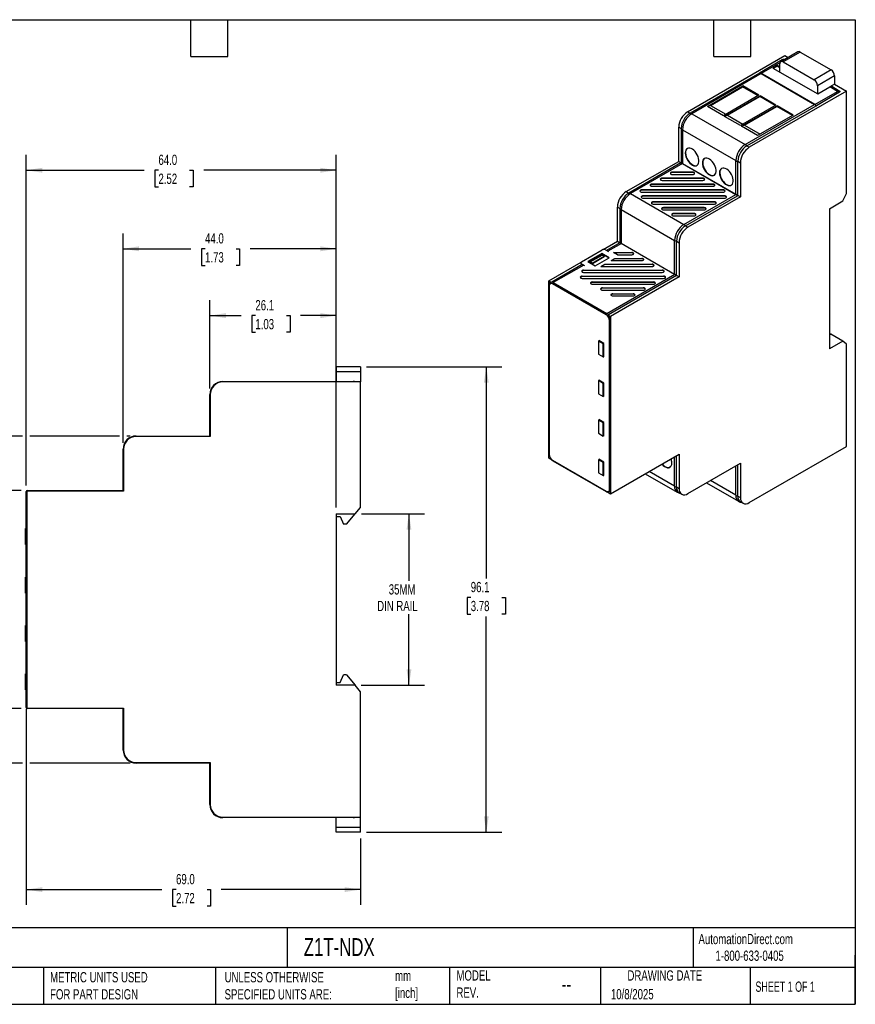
# Model space of a CAD drawing. Header units: millimetres. Extents: x 6 to 273, y 6 to 210.
# Tile 2 of 2: x 101 to 273, y 6 to 210. Entities that reach past the tile are written whole.
import ezdxf

# ---------------------------------------------------------------- set-up
doc = ezdxf.new("R2010")
doc.units = ezdxf.units.MM
doc.linetypes.add('SLD-Solid', pattern=[0])
doc.layers.add('DIMENSIONS', color=140, linetype='SLD-Solid', lineweight=25)
doc.layers.add('TEXT', color=140, linetype='SLD-Solid', lineweight=25)
doc.styles.add('SLDTEXTSTYLE0', font='TXT', dxfattribs={"width": 0.7})
doc.styles.add('SLDTEXTSTYLE1', font='TXT', dxfattribs={"width": 0.65})
doc.dimstyles.new('SLDDIMSTYLE1', dxfattribs={"dimtxt": 2.158008, "dimasz": 3.302, "dimexe": 0, "dimexo": 0.0625, "dimgap": 0.539502, "dimtad": 0, "dimtih": 1, "dimtoh": 1, "dimdec": 1, "dimrnd": 1e-09, "dimzin": 12, "dimdsep": 46, "dimtxsty": 'SLDTEXTSTYLE0', "dimsah": 1, "dimcen": 0.09, "dimadec": 0, "dimazin": 3, "dimtfac": 1, "dimtdec": 1, "dimtofl": 0, "dimtmove": 0, "dimatfit": 3, "dimfxl": 0, "dimfrac": 2, "dimtolj": 1, "dimtzin": 12, "dimarcsym": 0})
doc.dimstyles.new('SLDDIMSTYLE3', dxfattribs={"dimtxt": 2.158008, "dimasz": 3.302, "dimexe": 0, "dimexo": 0.0625, "dimgap": 0.539502, "dimtad": 0, "dimtih": 1, "dimtoh": 1, "dimdec": 1, "dimrnd": 1e-09, "dimzin": 4, "dimdsep": 46, "dimtxsty": 'SLDTEXTSTYLE0', "dimsah": 1, "dimcen": 0.09, "dimadec": 0, "dimazin": 1, "dimtfac": 1, "dimtdec": 1, "dimtofl": 0, "dimtmove": 0, "dimatfit": 3, "dimfxl": 0, "dimfrac": 2, "dimtolj": 1, "dimtzin": 12, "dimarcsym": 0})

# ---------------------------------------------------------------- blocks, each defined once
blk = doc.blocks.new('_D_4')
at = {"layer": 'DIMENSIONS'}
for p, q in [((171.12, 107.58), (184.1, 107.58)), ((180.92, 107.58), (180.92, 93.74)), ((180.92, 72.18), (180.92, 86.88)), ((171.09, 72.18), (184.1, 72.18))]:
    blk.add_line(p, q, dxfattribs=at)
for points in [[(180.92, 107.58), (180.42, 104.28), (181.43, 104.28)], [(180.92, 72.18), (181.43, 75.48), (180.42, 75.48)]]:
    blk.add_solid(points, dxfattribs=at)
at = {"layer": 'DIMENSIONS', "char_height": 2.117, "attachment_point": 1, "style": 'SLDTEXTSTYLE0'}
for s, insert in [('35MM', (176.75, 93.04)), ('DIN RAIL', (174.36, 89.61))]:
    blk.add_mtext(s, dxfattribs=dict(at, insert=insert))
blk = doc.blocks.new('_D_5')
at = {"layer": 'DIMENSIONS'}
for p, q in [((101.16, 123.63), (74.79, 123.63)), ((77.97, 123.63), (77.97, 94.22)), ((121.16, 123.63), (102.69, 123.63)), ((123.35, 123.63), (122.69, 123.63)), ((74.76, 90.31), (74.04, 90.31)), ((74.04, 90.31), (74.04, 86.88)), ((81.17, 90.31), (81.9, 90.31)), ((81.9, 90.31), (81.9, 86.88)), ((74.04, 86.88), (74.76, 86.88)), ((77.97, 56.13), (77.97, 86.4)), ((81.9, 86.88), (81.17, 86.88)), ((101.16, 56.13), (74.79, 56.13)), ((123.35, 56.13), (102.69, 56.13))]:
    blk.add_line(p, q, dxfattribs=at)
for points in [[(77.97, 123.63), (77.46, 120.33), (78.48, 120.33)], [(77.97, 56.13), (78.48, 59.43), (77.46, 59.43)]]:
    blk.add_solid(points, dxfattribs=at)
at = {"layer": 'DIMENSIONS', "char_height": 2.117, "attachment_point": 1, "style": 'SLDTEXTSTYLE0'}
for s, insert in [('67.5', (74.76, 93.52)), ('2.66', (74.76, 89.61))]:
    blk.add_mtext(s, dxfattribs=dict(at, insert=insert))
blk = doc.blocks.new('_D_6')
at = {"layer": 'DIMENSIONS'}
for p, q in [((100.85, 112.38), (88.6, 112.38)), ((91.77, 112.38), (91.77, 94.22)), ((88.57, 90.31), (87.84, 90.31)), ((87.84, 90.31), (87.84, 86.88)), ((94.98, 90.31), (95.7, 90.31)), ((95.7, 90.31), (95.7, 86.88)), ((87.84, 86.88), (88.57, 86.88)), ((91.77, 67.38), (91.77, 86.4)), ((95.7, 86.88), (94.98, 86.88)), ((100.85, 67.38), (88.6, 67.38))]:
    blk.add_line(p, q, dxfattribs=at)
for points in [[(91.77, 112.38), (91.27, 109.08), (92.28, 109.08)], [(91.77, 67.38), (92.28, 70.68), (91.27, 70.68)]]:
    blk.add_solid(points, dxfattribs=at)
at = {"layer": 'DIMENSIONS', "char_height": 2.117, "attachment_point": 1, "style": 'SLDTEXTSTYLE0'}
for s, insert in [('45.0', (88.57, 93.52)), ('1.77', (88.57, 89.61))]:
    blk.add_mtext(s, dxfattribs=dict(at, insert=insert))
blk = doc.blocks.new('_D_7')
at = {"layer": 'DIMENSIONS'}
for p, q in [((139.82, 133.45), (139.82, 151.66)), ((165.92, 108.85), (165.92, 151.66)), ((139.82, 148.48), (146.31, 148.48)), ((149.23, 148.48), (148.5, 148.48)), ((148.5, 148.48), (148.5, 145.05)), ((155.64, 148.48), (156.37, 148.48)), ((156.37, 148.48), (156.37, 145.05)), ((165.92, 148.48), (158.57, 148.48)), ((148.5, 145.05), (149.23, 145.05)), ((156.37, 145.05), (155.64, 145.05))]:
    blk.add_line(p, q, dxfattribs=at)
for points in [[(139.82, 148.48), (143.13, 147.97), (143.13, 148.99)], [(165.92, 148.48), (162.62, 148.99), (162.62, 147.97)]]:
    blk.add_solid(points, dxfattribs=at)
at = {"layer": 'DIMENSIONS', "char_height": 2.117, "attachment_point": 1, "style": 'SLDTEXTSTYLE0'}
for s, insert in [('26.1', (149.23, 151.69)), ('1.03', (149.23, 147.78))]:
    blk.add_mtext(s, dxfattribs=dict(at, insert=insert))
blk = doc.blocks.new('_D_8')
at = {"layer": 'DIMENSIONS'}
for p, q in [((121.92, 122.2), (121.92, 165.44)), ((165.92, 108.85), (165.92, 165.44)), ((121.92, 162.27), (135.91, 162.27)), ((138.84, 162.27), (138.11, 162.27)), ((138.11, 162.27), (138.11, 158.84)), ((145.25, 162.27), (145.97, 162.27)), ((145.97, 162.27), (145.97, 158.84)), ((165.92, 162.27), (148.17, 162.27)), ((138.11, 158.84), (138.84, 158.84)), ((145.97, 158.84), (145.25, 158.84))]:
    blk.add_line(p, q, dxfattribs=at)
for points in [[(121.92, 162.27), (125.23, 161.76), (125.23, 162.78)], [(165.92, 162.27), (162.62, 162.78), (162.62, 161.76)]]:
    blk.add_solid(points, dxfattribs=at)
at = {"layer": 'DIMENSIONS', "char_height": 2.117, "attachment_point": 1, "style": 'SLDTEXTSTYLE0'}
for s, insert in [('44.0', (138.84, 165.48)), ('1.73', (138.84, 161.57))]:
    blk.add_mtext(s, dxfattribs=dict(at, insert=insert))
blk = doc.blocks.new('_D_9')
at = {"layer": 'DIMENSIONS'}
for p, q in [((101.92, 113.45), (101.92, 181.66)), ((165.92, 108.85), (165.92, 181.66)), ((101.92, 178.48), (126.3, 178.48)), ((129.22, 178.48), (128.5, 178.48)), ((128.5, 178.48), (128.5, 175.05)), ((135.63, 178.48), (136.36, 178.48)), ((136.36, 178.48), (136.36, 175.05)), ((165.92, 178.48), (138.56, 178.48)), ((128.5, 175.05), (129.22, 175.05)), ((136.36, 175.05), (135.63, 175.05))]:
    blk.add_line(p, q, dxfattribs=at)
for points in [[(101.92, 178.48), (105.23, 177.97), (105.23, 178.99)], [(165.92, 178.48), (162.62, 178.99), (162.62, 177.97)]]:
    blk.add_solid(points, dxfattribs=at)
at = {"layer": 'DIMENSIONS', "char_height": 2.117, "attachment_point": 1, "style": 'SLDTEXTSTYLE0'}
for s, insert in [('64.0', (129.22, 181.69)), ('2.52', (129.22, 177.78))]:
    blk.add_mtext(s, dxfattribs=dict(at, insert=insert))
blk = doc.blocks.new('_D_10')
at = {"layer": 'DIMENSIONS'}
for p, q in [((101.92, 67.31), (101.92, 26.85)), ((170.92, 40.58), (170.92, 26.85)), ((101.92, 30.02), (129.93, 30.02)), ((132.85, 30.02), (132.13, 30.02)), ((132.13, 30.02), (132.13, 26.59)), ((139.26, 30.02), (139.99, 30.02)), ((139.99, 30.02), (139.99, 26.59)), ((170.92, 30.02), (142.19, 30.02)), ((132.13, 26.59), (132.85, 26.59)), ((139.99, 26.59), (139.26, 26.59))]:
    blk.add_line(p, q, dxfattribs=at)
for points in [[(101.92, 30.02), (105.23, 29.52), (105.23, 30.53)], [(170.92, 30.02), (167.62, 30.53), (167.62, 29.52)]]:
    blk.add_solid(points, dxfattribs=at)
at = {"layer": 'DIMENSIONS', "char_height": 2.117, "attachment_point": 1, "style": 'SLDTEXTSTYLE0'}
for s, insert in [('69.0', (132.85, 33.24)), ('2.72', (132.85, 29.32))]:
    blk.add_mtext(s, dxfattribs=dict(at, insert=insert))
blk = doc.blocks.new('_D_11')
at = {"layer": 'DIMENSIONS'}
for p, q in [((172.19, 137.91), (200.06, 137.91)), ((196.89, 137.91), (196.89, 94.22)), ((193.68, 90.31), (192.96, 90.31)), ((192.96, 90.31), (192.96, 86.88)), ((200.09, 90.31), (200.82, 90.31)), ((200.82, 90.31), (200.82, 86.88)), ((192.96, 86.88), (193.68, 86.88)), ((196.89, 41.85), (196.89, 86.4)), ((200.82, 86.88), (200.09, 86.88)), ((172.19, 41.85), (200.06, 41.85))]:
    blk.add_line(p, q, dxfattribs=at)
for points in [[(196.89, 137.91), (196.38, 134.61), (197.39, 134.61)], [(196.89, 41.85), (197.39, 45.15), (196.38, 45.15)]]:
    blk.add_solid(points, dxfattribs=at)
at = {"layer": 'DIMENSIONS', "char_height": 2.117, "attachment_point": 1, "style": 'SLDTEXTSTYLE0'}
for s, insert in [('96.1', (193.68, 93.52)), ('3.78', (193.68, 89.61))]:
    blk.add_mtext(s, dxfattribs=dict(at, insert=insert))

msp = doc.modelspace()

# ---------------------------------------------------------------- linework, layer by layer
for p, q in [((238.44, 190.56), (258.52, 202.15)), ((257.97, 201.24), (253.29, 198.54)), ((261.2, 202.92), (257.67, 200.88)), ((261.7, 202.87), (258.17, 200.83)), ((258.52, 202.15), (259.2, 201.76)), ((261.7, 202.87), (268.07, 199.2)), ((257.5, 200.66), (253.64, 198.43)), ((256.05, 199.58), (256.93, 200.09)), ((256.05, 199.58), (265.31, 194.23)), ((256.12, 199.54), (256.93, 200.01)), ((257.46, 199.78), (256.93, 200.09)), ((256.93, 200.09), (256.93, 200.01)), ((256.93, 200.01), (257.46, 199.7)), ((257.46, 198.76), (257.46, 200.42)), ((258.17, 200.83), (264.53, 197.16)), ((268.07, 199.2), (264.53, 197.16)), ((253.27, 198.53), (238.95, 190.26)), ((253.61, 198.42), (239.29, 190.15)), ((253.29, 198.54), (253.31, 198.53)), ((253.61, 198.42), (264.64, 192.05)), ((253.86, 198.31), (253.64, 198.43)), ((264.67, 192.07), (253.86, 198.31)), ((253.86, 198.31), (253.86, 198.27)), ((268.78, 197.97), (265.24, 195.93)), ((268.78, 197.97), (268.78, 196.23)), ((242.52, 191.64), (249.85, 195.87)), ((243.14, 191.86), (249.8, 195.71)), ((249.85, 195.87), (249.8, 195.71)), ((252.99, 193.87), (249.8, 195.71)), ((253.15, 193.96), (249.85, 195.87)), ((265.24, 195.93), (265.24, 194.27)), ((265.31, 194.23), (267.79, 195.66)), ((268.78, 196.23), (267.79, 195.66)), ((269.34, 194.76), (267.79, 195.66)), ((268.17, 195.8), (269.72, 194.9)), ((268.78, 196.23), (271.25, 194.8)), ((253.15, 193.96), (245.82, 189.73)), ((246.06, 189.6), (253.38, 193.82)), ((246.67, 189.82), (253.33, 193.67)), ((271.25, 194.8), (251.17, 183.21)), ((253.38, 193.82), (253.33, 193.67)), ((256.52, 191.82), (253.33, 193.67)), ((256.68, 191.92), (253.38, 193.82)), ((264.67, 192.07), (269.34, 194.76)), ((269.68, 194.49), (265.01, 191.79)), ((271.25, 173.65), (271.25, 194.8)), ((243.14, 191.86), (242.52, 191.64)), ((245.82, 189.73), (242.52, 191.64)), ((243.14, 191.86), (246.33, 190.02)), ((256.68, 191.92), (249.36, 187.69)), ((249.59, 187.55), (256.92, 191.78)), ((250.21, 187.78), (256.87, 191.63)), ((250.32, 183.78), (264.64, 192.05)), ((250.66, 183.5), (264.98, 191.77)), ((256.92, 191.78), (256.87, 191.63)), ((260.06, 189.78), (256.87, 191.63)), ((260.22, 189.88), (256.92, 191.78)), ((264.88, 191.87), (265.01, 191.79)), ((238.44, 190.56), (238.95, 190.26)), ((239.29, 190.15), (250.32, 183.78)), ((246.67, 189.82), (246.06, 189.6)), ((249.36, 187.69), (246.06, 189.6)), ((246.67, 189.82), (249.86, 187.98)), ((260.22, 189.88), (252.89, 185.65)), ((236.6, 187.37), (237.11, 187.08)), ((236.6, 180.31), (236.6, 187.37)), ((237.11, 187.08), (237.11, 180.14)), ((250.21, 187.78), (249.59, 187.55)), ((252.89, 185.65), (249.59, 187.55)), ((250.21, 187.78), (253.4, 185.94)), ((237.38, 186.84), (248.41, 180.48)), ((237.38, 186.84), (237.38, 179.9)), ((250.66, 183.5), (251.17, 183.21)), ((225.78, 174.07), (236.6, 180.31)), ((237.04, 179.98), (226.29, 173.77)), ((237.38, 179.86), (226.63, 173.66)), ((236.6, 180.31), (237.09, 180.03)), ((237.08, 180), (237.14, 179.96)), ((237.38, 179.9), (248.41, 173.53)), ((237.38, 179.86), (248.41, 173.49)), ((248.41, 173.53), (248.41, 180.48)), ((248.82, 180.32), (249.33, 180.03)), ((248.82, 173.38), (248.82, 180.32)), ((249.33, 180.03), (249.33, 172.96)), ((241.58, 176.85), (233.18, 176.85)), ((233.18, 176.76), (233.18, 176.85)), ((239.48, 178.06), (235.28, 178.06)), ((235.28, 177.98), (235.28, 178.06)), ((239.48, 177.98), (235.28, 177.98)), ((235.28, 177.6), (239.48, 177.6)), ((239.48, 177.98), (239.48, 178.06)), ((241.58, 176.76), (241.58, 176.85)), ((243.68, 175.64), (231.08, 175.64)), ((231.08, 175.55), (231.08, 175.64)), ((243.68, 175.55), (231.08, 175.55)), ((231.08, 175.18), (243.68, 175.18)), ((241.58, 176.76), (233.18, 176.76)), ((233.18, 176.39), (241.58, 176.39)), ((243.68, 175.55), (243.68, 175.64)), ((225.78, 174.07), (226.29, 173.77)), ((226.63, 173.66), (237.66, 167.29)), ((245.78, 174.43), (228.98, 174.43)), ((228.98, 174.34), (228.98, 174.43)), ((245.78, 174.34), (228.98, 174.34)), ((228.98, 173.97), (245.78, 173.97)), ((246.06, 173.19), (229.26, 173.19)), ((229.26, 173.1), (229.26, 173.19)), ((246.06, 173.1), (229.26, 173.1)), ((229.26, 172.72), (246.06, 172.72)), ((237.66, 167.29), (248.41, 173.49)), ((238, 167.01), (248.75, 173.22)), ((249.33, 172.96), (238.51, 166.72)), ((245.78, 174.34), (245.78, 174.43)), ((246.06, 173.1), (246.06, 173.19)), ((248.41, 173.53), (248.45, 173.51)), ((248.65, 173.31), (248.79, 173.24)), ((248.72, 173.39), (248.69, 173.41)), ((248.84, 173.25), (249.33, 172.96)), ((270.49, 172.15), (271.25, 173.65)), ((223.94, 170.88), (224.45, 170.59)), ((223.94, 163.82), (223.94, 170.88)), ((243.96, 171.97), (231.36, 171.97)), ((231.36, 171.89), (231.36, 171.97)), ((243.96, 171.89), (231.36, 171.89)), ((231.36, 171.51), (243.96, 171.51)), ((241.86, 170.76), (233.46, 170.76)), ((233.46, 170.67), (233.46, 170.76)), ((241.86, 170.67), (241.86, 170.76)), ((243.96, 171.89), (243.96, 171.97)), ((267.71, 170.55), (270.49, 172.15)), ((224.45, 170.59), (224.45, 163.65)), ((224.72, 170.35), (235.75, 163.98)), ((224.72, 170.35), (224.72, 163.41)), ((241.86, 170.67), (233.46, 170.67)), ((233.46, 170.3), (241.86, 170.3)), ((239.76, 169.55), (235.56, 169.55)), ((235.56, 169.46), (235.56, 169.55)), ((239.76, 169.46), (235.56, 169.46)), ((235.56, 169.09), (239.76, 169.09)), ((239.76, 169.46), (239.76, 169.55)), ((267.71, 170.55), (267.71, 141.65)), ((238, 167.01), (238.51, 166.72)), ((220.99, 162.11), (223.94, 163.82)), ((224.42, 163.5), (221.7, 161.93)), ((224.76, 163.39), (221.97, 161.78)), ((223.94, 163.82), (224.44, 163.53)), ((224.72, 163.41), (235.75, 157.04)), ((235.75, 157.04), (235.75, 163.98)), ((236.16, 163.83), (236.67, 163.53)), ((236.16, 156.89), (236.16, 163.83)), ((236.67, 163.53), (236.67, 156.47)), ((216.56, 159.59), (220.8, 162.04)), ((220.76, 161.28), (217.87, 159.62)), ((217.94, 159.58), (220.75, 161.2)), ((218.32, 159.55), (220.8, 160.98)), ((218.76, 159.31), (221.21, 160.73)), ((218.78, 159.26), (221.24, 160.67)), ((220.75, 161.2), (220.76, 161.28)), ((220.75, 161.2), (222.2, 160.37)), ((222.27, 160.41), (220.76, 161.28)), ((221.21, 160.73), (220.8, 160.98)), ((221.21, 160.73), (221.24, 160.67)), ((221.51, 162.04), (222.13, 161.68)), ((221.97, 161.78), (221.9, 161.81)), ((221.97, 161.78), (222.13, 161.68)), ((223.14, 161.51), (226.91, 161.51)), ((223.94, 161.05), (223.14, 161.51)), ((226.91, 161.42), (223.29, 161.42)), ((223.94, 161.05), (226.91, 161.05)), ((226.91, 161.42), (226.91, 161.51)), ((209.8, 155.65), (216.44, 159.48)), ((216.66, 159.02), (210.38, 155.4)), ((217.01, 158.92), (210.72, 155.29)), ((216.41, 159.39), (216.41, 159.31)), ((216.56, 159.18), (217.18, 158.82)), ((216.56, 159.18), (216.56, 159.1)), ((216.56, 159.1), (216.71, 159.01)), ((217.01, 158.92), (217.18, 158.82)), ((217.87, 159.62), (219.38, 158.74)), ((218.76, 159.31), (218.32, 159.55)), ((218.32, 159.51), (218.32, 159.55)), ((218.32, 159.51), (218.78, 159.26)), ((218.78, 159.26), (218.76, 159.31)), ((219.38, 158.74), (222.27, 160.41)), ((220.53, 158.62), (221.33, 159.08)), ((220.53, 158.62), (231.11, 158.62)), ((221.33, 159), (220.68, 158.62)), ((221.33, 159.08), (231.11, 159.08)), ((221.33, 159), (221.33, 159.08)), ((231.11, 159), (221.33, 159)), ((222.63, 159.83), (223.43, 160.3)), ((222.63, 159.83), (229.01, 159.83)), ((223.43, 160.21), (222.78, 159.83)), ((223.43, 160.3), (229.01, 160.3)), ((223.43, 160.21), (223.43, 160.3)), ((229.01, 160.21), (223.43, 160.21)), ((229.01, 160.21), (229.01, 160.3)), ((231.11, 159), (231.11, 159.08)), ((216.69, 156.63), (233.49, 156.63)), ((216.69, 156.54), (216.69, 156.63)), ((233.49, 156.54), (216.69, 156.54)), ((216.98, 157.87), (233.21, 157.87)), ((216.98, 157.78), (216.98, 157.87)), ((233.21, 157.78), (216.98, 157.78)), ((216.98, 157.41), (233.21, 157.41)), ((221.75, 148.92), (235.79, 157.02)), ((236.13, 156.74), (222.09, 148.64)), ((236.67, 156.47), (222.53, 148.31)), ((233.21, 157.78), (233.21, 157.87)), ((233.49, 156.54), (233.49, 156.63)), ((236.07, 156.9), (236.03, 156.92)), ((236.18, 156.75), (236.67, 156.47)), ((209.8, 155.65), (210.36, 155.33)), ((209.8, 119.07), (209.8, 155.65)), ((209.81, 154.71), (209.81, 119.93)), ((209.87, 154.63), (209.87, 119.85)), ((221.61, 148.67), (210.58, 155.04)), ((210.72, 155.29), (221.75, 148.92)), ((216.69, 156.17), (233.49, 156.17)), ((218.79, 155.42), (231.39, 155.42)), ((218.79, 155.33), (218.79, 155.42)), ((231.39, 155.33), (218.79, 155.33)), ((218.79, 154.95), (231.39, 154.95)), ((231.39, 155.33), (231.39, 155.42)), ((220.89, 154.2), (229.29, 154.2)), ((220.89, 154.12), (220.89, 154.2)), ((229.29, 154.12), (220.89, 154.12)), ((220.89, 153.74), (229.29, 153.74)), ((222.99, 152.99), (227.19, 152.99)), ((222.99, 152.91), (222.99, 152.99)), ((227.19, 152.91), (222.99, 152.91)), ((222.99, 152.53), (227.19, 152.53)), ((227.19, 152.91), (227.19, 152.99)), ((229.29, 154.12), (229.29, 154.2)), ((221.97, 148.63), (222.53, 148.31)), ((222.32, 112.66), (222.32, 147.45)), ((222.51, 112.63), (222.51, 147.42)), ((222.53, 148.31), (222.53, 111.72)), ((267.71, 144.89), (267.99, 144.67)), ((267.71, 144.5), (267.99, 144.67)), ((270.47, 143.24), (267.99, 144.67)), ((220.02, 143.22), (220.17, 143.3)), ((220.02, 143.22), (220.02, 140.53)), ((221.01, 142.65), (220.02, 143.22)), ((220.09, 143.35), (220.09, 143.26)), ((221.15, 142.73), (220.09, 143.35)), ((220.16, 143.31), (220.16, 143.3)), ((221.01, 142.65), (221.15, 142.73)), ((221.01, 139.95), (221.01, 142.65)), ((221.15, 139.96), (221.15, 142.73)), ((270.47, 143.24), (267.71, 141.65)), ((271.25, 142.6), (270.47, 143.24)), ((271.25, 121.48), (271.25, 142.6)), ((220.02, 140.53), (221.01, 139.95)), ((221.01, 139.95), (221.15, 140.03)), ((221.08, 140), (221.15, 139.96)), ((165.92, 137.91), (165.92, 136.91)), ((170.92, 137.91), (165.92, 137.91)), ((170.92, 136.91), (165.92, 136.91)), ((165.92, 136.91), (165.92, 134.88)), ((170.92, 137.91), (170.92, 136.91)), ((170.92, 136.91), (170.92, 134.78)), ((142.52, 134.88), (162.77, 134.88)), ((142.52, 134.88), (142.52, 134.78)), ((170.92, 134.78), (142.52, 134.78)), ((162.77, 134.88), (162.77, 134.78)), ((162.82, 134.88), (162.81, 134.88)), ((162.82, 134.78), (162.82, 134.88)), ((162.82, 134.88), (169.42, 134.88)), ((169.42, 134.88), (169.42, 134.78)), ((170.92, 108.88), (170.92, 134.78)), ((220.17, 135.14), (220.02, 135.06)), ((220.02, 135.06), (220.02, 132.36)), ((221.01, 134.48), (220.02, 135.06)), ((220.09, 135.18), (220.09, 135.09)), ((221.15, 134.57), (220.09, 135.18)), ((220.16, 135.14), (220.16, 135.13)), ((221.15, 134.56), (221.01, 134.48)), ((221.01, 131.79), (221.01, 134.48)), ((221.15, 131.79), (221.15, 134.57)), ((139.82, 132.18), (139.92, 132.18)), ((139.82, 123.68), (139.82, 132.18)), ((139.92, 132.18), (139.92, 123.53)), ((220.02, 132.36), (221.01, 131.79)), ((221.15, 131.87), (221.01, 131.79)), ((221.08, 131.83), (221.15, 131.79)), ((220.17, 126.97), (220.02, 126.89)), ((220.02, 126.89), (220.02, 124.2)), ((221.01, 126.32), (220.02, 126.89)), ((220.09, 127.01), (220.09, 126.93)), ((221.15, 126.4), (220.09, 127.01)), ((220.16, 126.98), (220.16, 126.97)), ((221.15, 126.4), (221.01, 126.32)), ((221.01, 123.62), (221.01, 126.32)), ((221.15, 123.63), (221.15, 126.4)), ((220.02, 124.2), (221.01, 123.62)), ((124.62, 123.63), (139.82, 123.63)), ((124.62, 123.63), (124.62, 123.53)), ((139.92, 123.53), (124.62, 123.53)), ((139.92, 123.68), (139.82, 123.68)), ((139.82, 123.63), (139.82, 123.53)), ((139.87, 123.63), (139.92, 123.63)), ((139.87, 123.53), (139.87, 123.63)), ((221.15, 123.7), (221.01, 123.62)), ((221.08, 123.66), (221.15, 123.63)), ((121.92, 120.93), (122.02, 120.93)), ((121.92, 112.43), (121.92, 120.93)), ((122.02, 120.93), (122.02, 112.28)), ((222.53, 111.72), (236.67, 119.89)), ((236.67, 119.89), (236.67, 112.83)), ((251.17, 109.88), (271.25, 121.48)), ((209.8, 119.07), (210.32, 118.77)), ((210.58, 118.62), (221.61, 112.26)), ((210.62, 118.53), (221.65, 112.16)), ((220.17, 118.81), (220.02, 118.72)), ((220.02, 118.72), (220.02, 116.03)), ((221.01, 118.15), (220.02, 118.72)), ((220.09, 118.85), (220.09, 118.76)), ((221.15, 118.24), (220.09, 118.85)), ((220.16, 118.81), (220.16, 118.8)), ((221.15, 118.23), (221.01, 118.15)), ((221.01, 115.46), (221.01, 118.15)), ((221.15, 115.46), (221.15, 118.24)), ((235.75, 113.27), (235.75, 119.36)), ((236.16, 113.12), (236.16, 119.59)), ((238.51, 111.76), (249.33, 118.01)), ((249.33, 118.01), (249.33, 110.95)), ((220.02, 116.03), (221.01, 115.46)), ((229.69, 115.86), (236.31, 112.04)), ((235.75, 113.27), (230.48, 116.32)), ((248.41, 111.4), (248.41, 117.48)), ((248.82, 111.24), (248.82, 117.72)), ((221.15, 115.54), (221.01, 115.46)), ((221.08, 115.5), (221.15, 115.46)), ((242.35, 113.98), (248.97, 110.16)), ((248.41, 111.4), (243.14, 114.44)), ((101.92, 111.18), (101.92, 112.18)), ((102.02, 112.28), (102.02, 67.48)), ((122.02, 112.28), (102.02, 112.28)), ((102.12, 112.38), (102.12, 112.28)), ((102.12, 112.38), (121.97, 112.38)), ((122.02, 112.43), (121.92, 112.43)), ((121.97, 112.28), (121.97, 112.38)), ((122.02, 112.38), (121.97, 112.38)), ((221.97, 112.05), (222.53, 111.72)), ((236.16, 113.12), (236.67, 112.83)), ((236.7, 111.93), (237.21, 111.64)), ((101.92, 68.58), (101.92, 111.18)), ((102.02, 111.18), (101.92, 111.18)), ((248.82, 111.24), (249.33, 110.95)), ((249.36, 110.05), (249.87, 109.76)), ((169.85, 107.58), (170.92, 108.88)), ((165.92, 107.58), (169.85, 107.58)), ((165.92, 107.58), (165.92, 72.18)), ((165.92, 107.01), (166.72, 107.01)), ((166.72, 107.01), (167.42, 105.41)), ((168.02, 105.41), (169.82, 107.58)), ((101.77, 101.23), (101.77, 104.53)), ((101.77, 104.53), (101.92, 104.53)), ((168.02, 105.41), (167.42, 105.41)), ((101.77, 101.23), (101.92, 101.23)), ((101.77, 91.23), (101.77, 94.53)), ((101.92, 94.53), (101.77, 94.53)), ((101.92, 91.23), (101.77, 91.23)), ((101.77, 81.23), (101.77, 84.53)), ((101.92, 84.53), (101.77, 84.53)), ((101.92, 81.23), (101.77, 81.23)), ((101.77, 71.23), (101.77, 74.53)), ((101.92, 74.53), (101.77, 74.53)), ((166.72, 72.75), (167.42, 74.35)), ((168.02, 74.35), (167.42, 74.35)), ((168.02, 74.35), (169.82, 72.18)), ((101.92, 71.23), (101.77, 71.23)), ((165.92, 72.75), (166.72, 72.75)), ((169.82, 72.18), (165.92, 72.18)), ((170.92, 70.85), (169.82, 72.18)), ((170.92, 44.98), (170.92, 70.85)), ((102.02, 68.58), (101.92, 68.58)), ((101.92, 67.58), (101.92, 68.58)), ((102.02, 67.48), (122.02, 67.48)), ((102.12, 67.48), (102.12, 67.38)), ((121.97, 67.38), (102.12, 67.38)), ((121.92, 58.83), (121.92, 67.33)), ((121.92, 67.33), (122.02, 67.33)), ((121.97, 67.48), (121.97, 67.38)), ((121.97, 67.38), (122.02, 67.38)), ((122.02, 67.48), (122.02, 58.83)), ((122.02, 58.83), (121.92, 58.83)), ((124.62, 56.23), (139.92, 56.23)), ((124.62, 56.23), (124.62, 56.13)), ((139.82, 56.13), (124.62, 56.13)), ((139.82, 56.23), (139.82, 56.13)), ((139.82, 47.58), (139.82, 56.08)), ((139.82, 56.08), (139.92, 56.08)), ((139.87, 56.23), (139.87, 56.13)), ((139.87, 56.13), (139.92, 56.13)), ((139.92, 56.23), (139.92, 47.58)), ((139.92, 47.58), (139.82, 47.58)), ((142.52, 44.98), (170.92, 44.98)), ((142.52, 44.98), (142.52, 44.88)), ((162.77, 44.88), (142.52, 44.88)), ((162.77, 44.98), (162.77, 44.88)), ((162.81, 44.88), (162.82, 44.88)), ((162.82, 44.88), (162.82, 44.98)), ((169.42, 44.88), (162.82, 44.88)), ((165.92, 42.85), (165.92, 44.88)), ((169.42, 44.98), (169.42, 44.88)), ((170.92, 42.85), (170.92, 44.98)), ((170.92, 42.85), (165.92, 42.85)), ((165.92, 41.85), (165.92, 42.85)), ((170.92, 41.85), (170.92, 42.85)), ((170.92, 41.85), (165.92, 41.85))]:
    msp.add_line(p, q)
at = {"flags": 128}
for points in [[(237.95, 182.03), (237.97, 181.68), (238.06, 181.32), (238.2, 180.95), (238.39, 180.59), (238.61, 180.26), (238.87, 179.96), (239.15, 179.72), (239.43, 179.54), (239.71, 179.42), (239.98, 179.38), (240.23, 179.42), (240.43, 179.53), (240.6, 179.7), (240.71, 179.94), (240.77, 180.23), (240.77, 180.56), (240.71, 180.92), (240.6, 181.29), (240.43, 181.65), (240.23, 182), (239.98, 182.32), (239.71, 182.59), (239.43, 182.8), (239.15, 182.95), (238.87, 183.02), (238.61, 183.03), (238.39, 182.96), (238.2, 182.81), (238.06, 182.6), (237.97, 182.34), (237.95, 182.03)], [(238.35, 182.93), (238.23, 182.81), (238.1, 182.59), (238.03, 182.31), (238.01, 181.99), (238.06, 181.63), (238.16, 181.26), (238.31, 180.89), (238.51, 180.54), (238.74, 180.21), (239.01, 179.93), (239.29, 179.7), (239.57, 179.54), (239.86, 179.44), (240.12, 179.42), (240.35, 179.47)], [(241.48, 179.98), (241.51, 179.64), (241.6, 179.27), (241.73, 178.91), (241.92, 178.55), (242.15, 178.21), (242.4, 177.92), (242.68, 177.68), (242.97, 177.5), (243.25, 177.38), (243.52, 177.34), (243.76, 177.38), (243.97, 177.48), (244.13, 177.66), (244.24, 177.9), (244.3, 178.19), (244.3, 178.52), (244.24, 178.88), (244.13, 179.25), (243.97, 179.61), (243.76, 179.96), (243.52, 180.27), (243.25, 180.54), (242.97, 180.76), (242.68, 180.91), (242.4, 180.98), (242.15, 180.99), (241.92, 180.91), (241.73, 180.77), (241.6, 180.56), (241.51, 180.3), (241.48, 179.98)], [(241.88, 180.89), (241.76, 180.77), (241.64, 180.55), (241.56, 180.27), (241.55, 179.94), (241.59, 179.59), (241.69, 179.22), (241.84, 178.85), (242.04, 178.5), (242.28, 178.17), (242.54, 177.89), (242.82, 177.66), (243.11, 177.5), (243.39, 177.4), (243.65, 177.38), (243.88, 177.43)], [(245.02, 177.94), (245.05, 177.6), (245.13, 177.23), (245.27, 176.86), (245.46, 176.51), (245.68, 176.17), (245.94, 175.88), (246.22, 175.64), (246.5, 175.45), (246.79, 175.34), (247.05, 175.3), (247.3, 175.34), (247.5, 175.44), (247.67, 175.62), (247.78, 175.86), (247.84, 176.15), (247.84, 176.48), (247.78, 176.84), (247.67, 177.21), (247.5, 177.57), (247.3, 177.92), (247.05, 178.23), (246.79, 178.5), (246.5, 178.72), (246.22, 178.86), (245.94, 178.94), (245.68, 178.94), (245.46, 178.87), (245.27, 178.73), (245.13, 178.52), (245.05, 178.26), (245.02, 177.94)], [(245.42, 178.85), (245.3, 178.73), (245.17, 178.51), (245.1, 178.23), (245.08, 177.9), (245.13, 177.55), (245.23, 177.18), (245.38, 176.81), (245.58, 176.46), (245.81, 176.13), (246.08, 175.85), (246.36, 175.62), (246.65, 175.45), (246.93, 175.36), (247.19, 175.34), (247.42, 175.39)], [(233.18, 176.85), (233.03, 176.83), (232.9, 176.78), (232.81, 176.71), (232.78, 176.62), (232.81, 176.53), (232.9, 176.46), (233.03, 176.41), (233.18, 176.39)], [(235.28, 178.06), (235.13, 178.05), (235, 178), (234.91, 177.92), (234.88, 177.83), (234.91, 177.74), (235, 177.67), (235.13, 177.62), (235.28, 177.6)], [(239.48, 177.6), (239.63, 177.62), (239.76, 177.67), (239.85, 177.74), (239.88, 177.83), (239.85, 177.92), (239.76, 178), (239.63, 178.05), (239.48, 178.06)], [(241.58, 176.39), (241.73, 176.41), (241.86, 176.46), (241.95, 176.53), (241.98, 176.62), (241.95, 176.71), (241.86, 176.78), (241.73, 176.83), (241.58, 176.85)], [(231.08, 175.64), (230.93, 175.62), (230.8, 175.57), (230.71, 175.5), (230.68, 175.41), (230.71, 175.32), (230.8, 175.24), (230.93, 175.19), (231.08, 175.18)], [(243.68, 175.18), (243.83, 175.19), (243.96, 175.24), (244.05, 175.32), (244.08, 175.41), (244.05, 175.5), (243.96, 175.57), (243.83, 175.62), (243.68, 175.64)], [(228.98, 174.43), (228.83, 174.41), (228.7, 174.36), (228.61, 174.28), (228.58, 174.2), (228.61, 174.11), (228.7, 174.03), (228.83, 173.98), (228.98, 173.97)], [(229.26, 173.19), (229.11, 173.17), (228.98, 173.12), (228.89, 173.04), (228.86, 172.95), (228.89, 172.87), (228.98, 172.79), (229.11, 172.74), (229.26, 172.72)], [(245.78, 173.97), (245.93, 173.98), (246.06, 174.03), (246.15, 174.11), (246.18, 174.2), (246.15, 174.28), (246.06, 174.36), (245.93, 174.41), (245.78, 174.43)], [(246.06, 172.72), (246.22, 172.74), (246.35, 172.79), (246.43, 172.87), (246.46, 172.95), (246.43, 173.04), (246.35, 173.12), (246.22, 173.17), (246.06, 173.19)], [(231.36, 171.97), (231.21, 171.96), (231.08, 171.91), (230.99, 171.83), (230.96, 171.74), (230.99, 171.65), (231.08, 171.58), (231.21, 171.53), (231.36, 171.51)], [(233.46, 170.76), (233.31, 170.74), (233.18, 170.69), (233.09, 170.62), (233.06, 170.53), (233.09, 170.44), (233.18, 170.37), (233.31, 170.32), (233.46, 170.3)], [(241.86, 170.3), (242.02, 170.32), (242.15, 170.37), (242.23, 170.44), (242.26, 170.53), (242.23, 170.62), (242.15, 170.69), (242.02, 170.74), (241.86, 170.76)], [(243.96, 171.51), (244.12, 171.53), (244.25, 171.58), (244.33, 171.65), (244.36, 171.74), (244.33, 171.83), (244.25, 171.91), (244.12, 171.96), (243.96, 171.97)], [(235.56, 169.55), (235.41, 169.53), (235.28, 169.48), (235.19, 169.41), (235.16, 169.32), (235.19, 169.23), (235.28, 169.15), (235.41, 169.1), (235.56, 169.09)], [(239.76, 169.09), (239.92, 169.1), (240.05, 169.15), (240.13, 169.23), (240.16, 169.32), (240.13, 169.41), (240.05, 169.48), (239.92, 169.53), (239.76, 169.55)], [(226.91, 161.05), (227.06, 161.06), (227.19, 161.11), (227.28, 161.19), (227.31, 161.28), (227.28, 161.36), (227.19, 161.44), (227.06, 161.49), (226.91, 161.51)], [(229.01, 159.83), (229.16, 159.85), (229.29, 159.9), (229.38, 159.98), (229.41, 160.06), (229.38, 160.15), (229.29, 160.23), (229.16, 160.28), (229.01, 160.3)], [(231.11, 158.62), (231.26, 158.64), (231.39, 158.69), (231.48, 158.76), (231.51, 158.85), (231.48, 158.94), (231.39, 159.02), (231.26, 159.07), (231.11, 159.08)], [(216.69, 156.63), (216.54, 156.61), (216.41, 156.56), (216.32, 156.49), (216.29, 156.4), (216.32, 156.31), (216.41, 156.23), (216.54, 156.18), (216.69, 156.17)], [(216.98, 157.87), (216.82, 157.85), (216.69, 157.8), (216.61, 157.73), (216.58, 157.64), (216.61, 157.55), (216.69, 157.48), (216.82, 157.43), (216.98, 157.41)], [(233.21, 157.41), (233.36, 157.43), (233.49, 157.48), (233.58, 157.55), (233.61, 157.64), (233.58, 157.73), (233.49, 157.8), (233.36, 157.85), (233.21, 157.87)], [(233.49, 156.17), (233.65, 156.18), (233.78, 156.23), (233.86, 156.31), (233.89, 156.4), (233.86, 156.49), (233.78, 156.56), (233.65, 156.61), (233.49, 156.63)], [(218.79, 155.42), (218.64, 155.4), (218.51, 155.35), (218.42, 155.27), (218.39, 155.19), (218.42, 155.1), (218.51, 155.02), (218.64, 154.97), (218.79, 154.95)], [(231.39, 154.95), (231.55, 154.97), (231.68, 155.02), (231.76, 155.1), (231.79, 155.19), (231.76, 155.27), (231.68, 155.35), (231.55, 155.4), (231.39, 155.42)], [(220.89, 154.2), (220.74, 154.19), (220.61, 154.14), (220.52, 154.06), (220.49, 153.97), (220.52, 153.89), (220.61, 153.81), (220.74, 153.76), (220.89, 153.74)], [(222.99, 152.99), (222.84, 152.97), (222.71, 152.92), (222.62, 152.85), (222.59, 152.76), (222.62, 152.67), (222.71, 152.6), (222.84, 152.55), (222.99, 152.53)], [(227.19, 152.53), (227.35, 152.55), (227.48, 152.6), (227.56, 152.67), (227.59, 152.76), (227.56, 152.85), (227.48, 152.92), (227.35, 152.97), (227.19, 152.99)], [(229.29, 153.74), (229.45, 153.76), (229.58, 153.81), (229.66, 153.89), (229.69, 153.97), (229.66, 154.06), (229.58, 154.14), (229.45, 154.19), (229.29, 154.2)], [(233.12, 117.84), (233.15, 117.8), (233.42, 117.53), (233.7, 117.32), (233.99, 117.17), (234.26, 117.09), (234.52, 117.09), (234.75, 117.16), (234.93, 117.31), (235.07, 117.51), (235.16, 117.78), (235.19, 118.09)], [(221.97, 112.05), (222.09, 112.04), (222.19, 112.06), (222.28, 112.11), (222.36, 112.17), (222.43, 112.26), (222.47, 112.37), (222.5, 112.49), (222.51, 112.63)]]:
    msp.add_lwpolyline(points, dxfattribs=at)
for centre, radius, start, end in [((257.91, 200.52), 0.729, 66.4152, 84.9151), ((261.41, 202.46), 0.503, 54.3824, 114.3071), ((257.89, 200.49), 0.437, 50.7967, 189.214), ((267.24, 197.9), 1.54, 2.6055, 57.3945), ((253.19, 197.73), 0.809, 58.6281, 84.1755), ((263.7, 195.86), 1.54, 2.6055, 57.3945), ((268.33, 194.76), 1.05, 98.8192, 121.0678), ((269.88, 193.86), 1.05, 98.8192, 121.0678), ((268.59, 193.49), 1.48, 42.1795, 59.2491), ((263.88, 190.78), 1.48, 42.1795, 59.2491), ((263.92, 190.8), 1.48, 42.1795, 59.2491), ((240.59, 187.19), 4, 122.6055, 177.3945), ((241.1, 186.9), 4, 122.6055, 177.3945), ((241.51, 186.66), 4.13, 122.4764, 177.5236), ((238.87, 189.46), 0.809, 58.6281, 84.1755), ((237.77, 187.55), 0.809, 215.8329, 241.3775), ((252.54, 180.3), 4.13, 122.4763, 177.5237), ((252.81, 180.14), 4, 122.6055, 177.3945), ((253.32, 179.84), 4, 122.6055, 177.3945), ((249.57, 182.51), 1.48, 42.1795, 59.2491), ((236.96, 179.17), 0.809, 58.6281, 84.1755), ((236.99, 179.19), 0.809, 58.6281, 84.1755), ((237.77, 180.61), 0.809, 215.8329, 241.3775), ((249.13, 181.76), 1.48, 240.7562, 257.8226), ((235.22, 177.62), 0.367, 80.5978, 153.6851), ((239.54, 177.62), 0.367, 26.3149, 99.4022), ((231.02, 175.19), 0.367, 80.5978, 153.6851), ((233.12, 176.4), 0.367, 80.5978, 153.6851), ((241.64, 176.4), 0.367, 26.3149, 99.4022), ((243.74, 175.19), 0.367, 26.3149, 99.4022), ((227.94, 170.7), 4, 122.6055, 177.3945), ((228.45, 170.41), 4, 122.6055, 177.3945), ((228.85, 170.17), 4.13, 122.4764, 177.5236), ((226.21, 172.97), 0.809, 58.6281, 84.1755), ((228.92, 173.98), 0.367, 80.5978, 153.6851), ((229.2, 172.74), 0.367, 80.5978, 153.6851), ((245.84, 173.98), 0.367, 26.3149, 99.4022), ((246.12, 172.74), 0.367, 26.3149, 99.4022), ((249.13, 174.82), 1.48, 240.7562, 257.8226), ((247.66, 172.23), 1.48, 42.1795, 59.2491), ((249.13, 174.71), 1.38, 240.4169, 253.0174), ((247.69, 172.25), 1.48, 42.1795, 59.2491), ((231.3, 171.52), 0.367, 80.5978, 153.6851), ((244.02, 171.52), 0.367, 26.3149, 99.4022), ((225.11, 171.06), 0.809, 215.8329, 241.3775), ((233.4, 170.31), 0.367, 80.5978, 153.6851), ((235.5, 169.1), 0.367, 80.5978, 153.6851), ((239.82, 169.1), 0.367, 26.3149, 99.4022), ((241.92, 170.31), 0.367, 26.3149, 99.4022), ((239.88, 163.8), 4.13, 122.4763, 177.5237), ((240.15, 163.65), 4, 122.6055, 177.3945), ((240.66, 163.35), 4, 122.6055, 177.3945), ((236.91, 166.02), 1.48, 42.1795, 59.2491), ((224.34, 162.7), 0.809, 58.6281, 84.1755), ((225.11, 164.12), 0.809, 215.8329, 241.3775), ((236.47, 165.27), 1.48, 240.7562, 257.8226), ((221.15, 161.36), 0.769, 62.6097, 117.3903), ((226.97, 161.06), 0.367, 26.3149, 99.4022), ((216.63, 159.39), 0.218, 110.7834, 249.2166), ((216.66, 159.33), 0.251, 185.6948, 245.6253), ((229.07, 159.85), 0.367, 26.3149, 99.4022), ((231.17, 158.63), 0.367, 26.3149, 99.4022), ((216.63, 156.18), 0.367, 80.5978, 153.6851), ((216.92, 157.42), 0.367, 80.5978, 153.6851), ((233.27, 157.42), 0.367, 26.3149, 99.4022), ((233.55, 156.18), 0.367, 26.3149, 99.4022), ((236.47, 158.33), 1.48, 240.7562, 257.8226), ((235.03, 155.75), 1.48, 42.1795, 59.2491), ((236.47, 158.22), 1.38, 240.4169, 253.0174), ((209.91, 154.72), 0.0955, 183.9231, 247.3821), ((210.29, 154.89), 0.45, 80.8298, 167.5123), ((210.3, 154.7), 0.437, 50.7967, 189.214), ((210.3, 154.6), 0.809, 58.6281, 84.1755), ((210.89, 155.03), 0.307, 122.6055, 177.3945), ((218.73, 154.97), 0.367, 80.5978, 153.6851), ((231.45, 154.97), 0.367, 26.3149, 99.4022), ((220.83, 153.76), 0.367, 80.5978, 153.6851), ((222.93, 152.54), 0.367, 80.5978, 153.6851), ((227.25, 152.54), 0.367, 26.3149, 99.4022), ((229.35, 153.76), 0.367, 26.3149, 99.4022), ((221.92, 148.66), 0.307, 122.6055, 177.3945), ((220.78, 147.38), 1.54, 2.6055, 57.3945), ((221, 147.65), 1.48, 42.1795, 59.2491), ((220.68, 147.33), 1.83, 2.8879, 45.2813), ((222.46, 147.72), 0.307, 242.6428, 279.7711), ((142.52, 132.18), 2.7, 90, 180), ((142.52, 132.18), 2.6, 90, 180), ((169.42, 133.38), 1.5, 68.9605, 90), ((124.62, 120.93), 2.7, 90, 180), ((124.62, 120.93), 2.6, 90, 180), ((209.92, 119.94), 0.101, 185.8452, 245.4749), ((211.41, 119.92), 1.54, 182.6055, 237.3945), ((210.68, 118.61), 0.0986, 173.7012, 234.9867), ((234.51, 118.71), 1.57, 212.3343, 279.1823), ((232.58, 118.04), 2.61, 1.1831, 20.2141), ((102.12, 112.18), 0.2, 90, 180), ((221.89, 112.59), 0.437, 230.7967, 9.214), ((221.71, 112.25), 0.101, 174.3804, 234.2935), ((222.46, 112.94), 0.307, 242.6428, 279.7711), ((236.47, 114.56), 1.48, 240.7562, 257.8226), ((237.1, 113.14), 1.36, 174.3415, 234.3046), ((237.44, 112.98), 1.28, 173.7012, 234.9867), ((237.79, 112.64), 1.14, 170.786, 309.2033), ((249.76, 111.26), 1.36, 174.3415, 234.3046), ((249.13, 112.68), 1.48, 240.7562, 257.8226), ((250.09, 111.1), 1.28, 173.7012, 234.9867), ((250.45, 110.76), 1.14, 170.786, 309.2033), ((102.12, 67.58), 0.2, 180, 270), ((124.62, 58.83), 2.7, 180, 270), ((124.62, 58.83), 2.6, 180, 270), ((142.52, 47.58), 2.7, 180, 270), ((142.52, 47.58), 2.6, 180, 270), ((169.42, 46.38), 1.5, 270, 291.0395)]:
    msp.add_arc(centre, radius, start, end)
for points, knots in [([(258.46, 201.34), (258.45, 201.34), (258.38, 201.35), (258.26, 201.34), (258.1, 201.31), (258.01, 201.27), (257.97, 201.24)], [0, 0, 0, 0, 0.069321, 0.35952, 0.678632, 1, 1, 1, 1]), ([(269.72, 194.9), (269.82, 194.85), (269.86, 194.77), (269.84, 194.61), (269.78, 194.54), (269.68, 194.49)], [0, 0, 0, 0, 0.5, 0.5, 1, 1, 1, 1]), ([(237.09, 180.03), (237.09, 180.02), (237.09, 180.01), (237.09, 180), (237.08, 180), (237.08, 180), (237.08, 180)], [0, 0, 0, 0, 0.00003981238, 0.00003981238, 0.00003981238, 0.0000572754, 0.0000572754, 0.0000572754, 0.0000572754]), ([(237.21, 180.04), (237.21, 180.04), (237.2, 180.03), (237.19, 180.03), (237.19, 180.03), (237.18, 180.03), (237.16, 180.03), (237.13, 180.03), (237.11, 180.03), (237.09, 180.03)], [0, 0, 0, 0, 0.125, 0.125, 0.25, 0.25, 0.5, 0.5, 1, 1, 1, 1]), ([(248.84, 173.25), (248.82, 173.27), (248.8, 173.29), (248.77, 173.33), (248.76, 173.34), (248.74, 173.36), (248.74, 173.37), (248.73, 173.38), (248.72, 173.39), (248.72, 173.39)], [0, 0, 0, 0, 0.5, 0.5, 0.75, 0.75, 0.875, 0.875, 1, 1, 1, 1]), ([(248.79, 173.24), (248.79, 173.24), (248.79, 173.24), (248.8, 173.24), (248.81, 173.24), (248.81, 173.25), (248.82, 173.25), (248.83, 173.25), (248.83, 173.25), (248.84, 173.25)], [0, 0, 0, 0, 0.00001652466, 0.00001652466, 0.00001652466, 0.0000402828, 0.0000402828, 0.0000402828, 0.00005757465, 0.00005757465, 0.00005757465, 0.00005757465]), ([(224.44, 163.53), (224.44, 163.53), (224.43, 163.52), (224.43, 163.51), (224.43, 163.51), (224.42, 163.51), (224.42, 163.5)], [0, 0, 0, 0, 0.00003981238, 0.00003981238, 0.00003981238, 0.0000572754, 0.0000572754, 0.0000572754, 0.0000572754]), ([(224.55, 163.55), (224.55, 163.54), (224.55, 163.54), (224.54, 163.54), (224.53, 163.54), (224.52, 163.53), (224.51, 163.53), (224.48, 163.53), (224.46, 163.53), (224.44, 163.53)], [0, 0, 0, 0, 0.125, 0.125, 0.25, 0.25, 0.5, 0.5, 1, 1, 1, 1]), ([(236.07, 156.9), (236.07, 156.89), (236.07, 156.89), (236.08, 156.87), (236.08, 156.87), (236.1, 156.85), (236.11, 156.84), (236.14, 156.8), (236.16, 156.78), (236.18, 156.75)], [0, 0, 0, 0, 0.125, 0.125, 0.25, 0.25, 0.5, 0.5, 1, 1, 1, 1]), ([(236.18, 156.75), (236.17, 156.75), (236.15, 156.75), (236.14, 156.75), (236.14, 156.75), (236.13, 156.75), (236.13, 156.74)], [0, 0, 0, 0, 0.00003981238, 0.00003981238, 0.00003981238, 0.0000572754, 0.0000572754, 0.0000572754, 0.0000572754]), ([(209.85, 154.97), (209.83, 154.9), (209.82, 154.82), (209.82, 154.73), (209.81, 154.71)], [0, 0, 0, 0, 0.841885, 1, 1, 1, 1]), ([(210.38, 155.4), (210.38, 155.4), (210.37, 155.39), (210.37, 155.39), (210.36, 155.38), (210.36, 155.38), (210.36, 155.37), (210.36, 155.36), (210.36, 155.35), (210.36, 155.34), (210.36, 155.34), (210.36, 155.33), (210.36, 155.33)], [0, 0, 0, 0, 0.0000290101, 0.0000290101, 0.0000290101, 0.0000577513, 0.0000577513, 0.0000577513, 0.0001073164, 0.0001073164, 0.0001073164, 0.0001280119, 0.0001280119, 0.0001280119, 0.0001280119]), ([(221.97, 148.63), (221.99, 148.63), (222, 148.63), (222.02, 148.63), (222.03, 148.63), (222.04, 148.63), (222.06, 148.63), (222.07, 148.63), (222.08, 148.63), (222.08, 148.64), (222.09, 148.64), (222.09, 148.64), (222.09, 148.64)], [0, 0, 0, 0, 0.0000476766, 0.0000476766, 0.0000476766, 0.0000877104, 0.0000877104, 0.0000877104, 0.0001168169, 0.0001168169, 0.0001168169, 0.0001282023, 0.0001282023, 0.0001282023, 0.0001282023]), ([(209.81, 119.93), (209.82, 119.88), (209.82, 119.75), (209.87, 119.51), (209.98, 119.24), (210.14, 118.98), (210.32, 118.76), (210.49, 118.61), (210.59, 118.55), (210.62, 118.53)], [0, 0, 0, 0, 0.091403, 0.260732, 0.429493, 0.597931, 0.766987, 0.937585, 1, 1, 1, 1]), ([(221.65, 112.16), (221.69, 112.14), (221.8, 112.08), (221.91, 112.06), (221.98, 112.05)], [0, 0, 0, 0, 0.379092, 1, 1, 1, 1]), ([(236.31, 112.04), (236.31, 112.04), (236.41, 111.97), (236.59, 111.9), (236.77, 111.86), (236.84, 111.85)], [0, 0, 0, 0, 0.0145783, 0.6406021, 1, 1, 1, 1]), ([(248.97, 110.16), (248.97, 110.16), (249.07, 110.09), (249.25, 110.02), (249.43, 109.98), (249.5, 109.97)], [0, 0, 0, 0, 0.014578, 0.640602, 1, 1, 1, 1])]:
    msp.add_open_spline(points, degree=3, knots=knots)
for points in [[(253.64, 198.43), (253.52, 198.5), (253.39, 198.53), (253.29, 198.54)], [(216.66, 159.02), (216.77, 159.02), (216.89, 158.98), (217.01, 158.92)], [(162.81, 134.88), (162.81, 134.88), (162.8, 134.85), (162.8, 134.78)], [(162.8, 44.98), (162.8, 44.91), (162.81, 44.88), (162.81, 44.88)]]:
    msp.add_open_spline(points, degree=3)
at = {"layer": 'TEXT'}
for p, q in [((6.35, 209.55), (273.05, 209.55)), ((135.89, 201.93), (135.89, 209.55)), ((143.51, 201.93), (143.51, 209.55)), ((243.84, 201.93), (243.84, 209.55)), ((251.46, 201.93), (251.46, 209.55)), ((273.05, 209.55), (273.05, 6.35)), ((135.89, 201.93), (143.51, 201.93)), ((243.84, 201.93), (251.46, 201.93)), ((273.05, 22.13), (6.35, 22.13)), ((155.76, 22.13), (155.76, 13.97)), ((239.58, 22.13), (239.58, 13.97)), ((273.05, 6.35), (273.05, 16.51)), ((273.05, 13.97), (6.35, 13.97)), ((105.48, 13.97), (105.48, 6.35)), ((141, 13.97), (141, 6.35)), ((189.3, 13.97), (189.3, 6.35)), ((220.47, 13.97), (220.47, 6.35)), ((251.35, 13.97), (251.35, 6.35)), ((6.35, 6.35), (273.05, 6.35))]:
    msp.add_line(p, q, dxfattribs=at)

# ---------------------------------------------------------------- texts
for s, insert, char_height, attachment_point, style in [('AutomationDirect.com', (240.69, 20.88), 2.1167, 1, 'SLDTEXTSTYLE0'), ('Z1T-NDX', (159.21, 20.01), 3.704, 1, 'SLDTEXTSTYLE0'), ('1-800-633-0405', (244.19, 17.44), 2.1167, 1, 'SLDTEXTSTYLE0'), ('METRIC UNITS USED ^JFOR PART DESIGN', (106.85, 13), 2.1167, 1, 'SLDTEXTSTYLE0'), ('UNLESS OTHERWISE ^JSPECIFIED UNITS ARE:', (142.87, 13), 2.1167, 1, 'SLDTEXTSTYLE0'), ('mm^J[inch]', (178.06, 13.3), 2.117, 1, 'SLDTEXTSTYLE0'), ('MODEL ^JREV.', (190.73, 13.36), 2.1167, 1, 'SLDTEXTSTYLE0'), ('DRAWING DATE', (233.73, 13.36), 2.1167, 2, 'SLDTEXTSTYLE0'), ('--', (212.43, 12.11), 3.175, 1, 'SLDTEXTSTYLE0'), ('SHEET 1 OF 1', (252.44, 11.05), 2.1167, 1, 'SLDTEXTSTYLE1'), ('10/8/2025', (222.61, 9.5), 2.117, 1, 'SLDTEXTSTYLE0')]:
    msp.add_mtext(s, dxfattribs=dict(at, insert=insert, char_height=char_height, attachment_point=attachment_point, style=style))

# ---------------------------------------------------------------- dimensions: what is measured, and where the dimension line sits
at = {"layer": 'DIMENSIONS'}
for base, p1, p2, dimstyle, picture, middle in [((101.92, 178.48), (165.92, 107.58), (101.92, 112.18), 'SLDDIMSTYLE3', '_D_9', (132.43, 178.48)), ((121.92, 162.27), (165.92, 107.58), (121.92, 120.93), 'SLDDIMSTYLE3', '_D_8', (142.04, 162.27)), ((139.82, 148.48), (165.92, 107.58), (139.82, 132.18), 'SLDDIMSTYLE1', '_D_7', (152.44, 148.48)), ((101.92, 30.02), (170.92, 41.85), (101.92, 68.58), 'SLDDIMSTYLE3', '_D_10', (136.06, 30.02))]:
    dim = msp.add_linear_dim(base=base, p1=p1, p2=p2, dimstyle=dimstyle, dxfattribs=at)
    dim.commit()
    dim.dimension.update_dxf_attribs({"geometry": picture, "text_midpoint": middle, "dimtype": 160})
for base, p1, p2, dimstyle, picture, middle in [((196.89, 41.85), (170.92, 137.91), (170.92, 41.85), 'SLDDIMSTYLE1', '_D_11', (196.89, 90.31)), ((77.97, 56.13), (124.62, 123.63), (124.62, 56.13), 'SLDDIMSTYLE1', '_D_5', (77.97, 90.31)), ((91.77, 67.38), (102.12, 112.38), (102.12, 67.38), 'SLDDIMSTYLE3', '_D_6', (91.77, 90.31))]:
    dim = msp.add_linear_dim(base=base, p1=p1, p2=p2, angle=90, dimstyle=dimstyle, dxfattribs=at)
    dim.commit()
    dim.dimension.update_dxf_attribs({"geometry": picture, "text_midpoint": middle, "dimtype": 160})
dim = msp.add_linear_dim(base=(180.92, 72.18), p1=(169.85, 107.58), p2=(169.82, 72.18), angle=90, text='35MM\\PDIN RAIL', dimstyle='SLDDIMSTYLE1', dxfattribs=at)
dim.commit()
dim.dimension.update_dxf_attribs({"geometry": '_D_4', "text_midpoint": (180.92, 90.31), "dimtype": 160})

doc.saveas('drawing.dxf')
